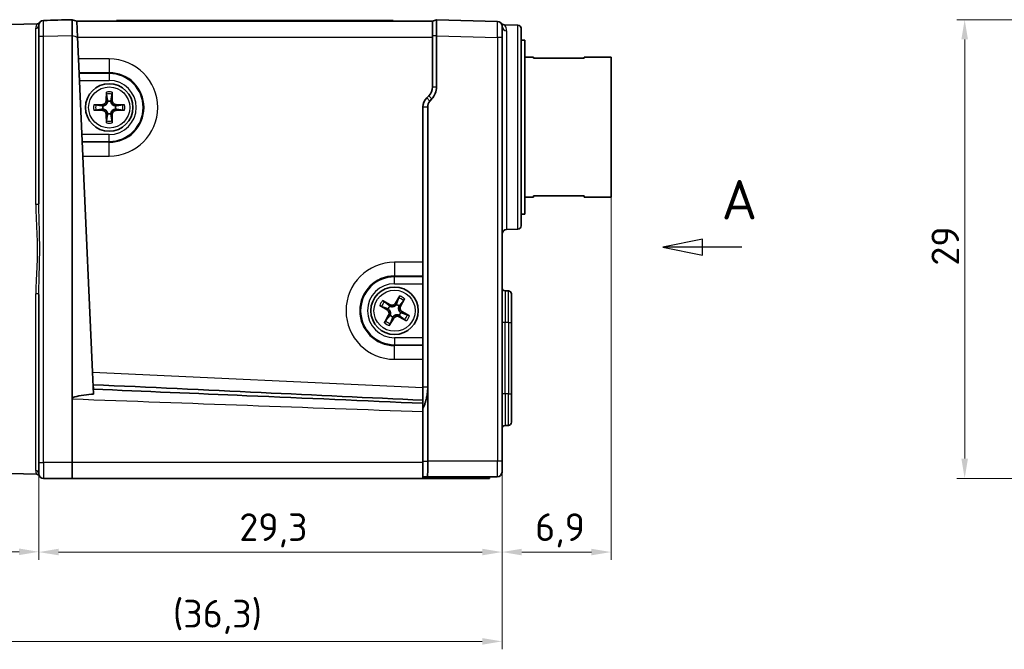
# Model space of a CAD drawing. Header units: millimetres. Extents: x 0 to 210, y 0 to 149.
# Tile 6 of 24: x 39 to 102, y 49 to 88. Entities that reach past the tile are written whole.
import ezdxf

# ---------------------------------------------------------------- set-up
doc = ezdxf.new("R2010")
doc.units = ezdxf.units.MM
doc.header["$LTSCALE"] = 0.5
for name, color, linetype, lineweight in [('Bemaßung (ISO)', 7, 'Continuous', 18), ('Schnittlinie (ISO)', 7, 'Continuous', 25), ('Sichtbar (ISO)', 7, 'Continuous', 35), ('Sichtbar schmal (ISO)', 7, 'Continuous', 25)]:
    doc.layers.add(name, color=color, linetype=linetype, lineweight=lineweight)
doc.styles.add('Bezeichnungstext (DIN)', font='isocpeur.ttf')
doc.styles.add('Notiztext (DIN)', font='isocpeur.ttf')
doc.dimstyles.new('Standard (DIN)', dxfattribs={"dimscale": 0.5, "dimtxt": 3.5, "dimasz": 2.5, "dimexe": 1, "dimexo": 0, "dimgap": 0.7, "dimtad": 1, "dimtoh": 1, "dimrnd": 1e-08, "dimtxsty": 'Notiztext (DIN)', "dimcen": 0.09, "dimdle": 10, "dimclrd": 256, "dimclre": 256, "dimclrt": 256, "dimazin": 2, "dimtfac": 0.514286, "dimtdec": 4, "dimtmove": 0, "dimatfit": 3, "dimfxl": 1, "dimtolj": 1, "dimlwd": -1, "dimlwe": -1, "dimarcsym": 0})

# ---------------------------------------------------------------- blocks, each defined once
blk = doc.blocks.new('2DTransSchnitt0')
at = {"layer": 'Schnittlinie (ISO)', "linetype": 'Continuous'}
for p, q in [((165.27, 149.13), (160.27, 148.13)), ((165.27, 147.13), (165.27, 149.13)), ((165.27, 148.13), (160.27, 148.13)), ((160.27, 148.13), (165.27, 147.13)), ((170.27, 148.13), (165.27, 148.13))]:
    blk.add_line(p, q, dxfattribs=at)
at = {"layer": 'Schnittlinie (ISO)', "linetype": 'Continuous', "flags": 128}
blk.add_lwpolyline([(165.27, 149.13), (160.27, 148.13), (165.27, 147.13), (165.27, 149.13)], dxfattribs=at)
at = {"layer": 'Schnittlinie (ISO)'}
blk.add_solid([(165.27, 149.13), (160.27, 148.13), (165.27, 147.13), (165.27, 149.13)], dxfattribs=at)
at = {"layer": 'Schnittlinie (ISO)', "insert": (167.7, 151.63), "char_height": 5, "attachment_point": 7, "style": 'Bezeichnungstext (DIN)'}
blk.add_mtext('A', dxfattribs=at)
blk = doc.blocks.new('*D21')
at = {"layer": 'Bemaßung (ISO)', "transparency": 16777216}
for p, q in [((69.959, 60.548), (69.959, 48.646)), ((33.659, 60.087), (33.659, 48.646)), ((34.909, 49.146), (68.709, 49.146))]:
    blk.add_line(p, q, dxfattribs=at)
for points in [[(34.909, 49.354), (34.909, 48.937), (33.659, 49.146)], [(68.709, 49.354), (68.709, 48.937), (69.959, 49.146)]]:
    blk.add_solid(points, dxfattribs=at)
at = {"layer": 'Defpoints', "color": 0, "transparency": 16777216}
for p in [(69.959, 60.548), (33.659, 60.087), (69.959, 49.146)]:
    blk.add_point(p, dxfattribs=at)
at = {"layer": 'Bemaßung (ISO)', "transparency": 16777216, "insert": (49.14, 51.771), "char_height": 1.75, "attachment_point": 1, "style": 'Notiztext (DIN)'}
blk.add_mtext('\\A1;(36,3)', dxfattribs=at)
blk = doc.blocks.new('*D22')
at = {"layer": 'Bemaßung (ISO)', "transparency": 16777216}
for p, q in [((33.659, 60.087), (33.659, 54.308)), ((40.659, 59.748), (40.659, 54.308)), ((34.909, 54.808), (39.409, 54.808))]:
    blk.add_line(p, q, dxfattribs=at)
for points in [[(34.909, 55.016), (34.909, 54.6), (33.659, 54.808)], [(39.409, 55.016), (39.409, 54.6), (40.659, 54.808)]]:
    blk.add_solid(points, dxfattribs=at)
at = {"layer": 'Defpoints', "color": 0, "transparency": 16777216}
for p in [(33.659, 60.087), (40.659, 59.748), (40.659, 54.808)]:
    blk.add_point(p, dxfattribs=at)
at = {"layer": 'Bemaßung (ISO)', "transparency": 16777216, "insert": (36.722, 56.908), "char_height": 1.75, "attachment_point": 1, "style": 'Notiztext (DIN)'}
blk.add_mtext('\\A1;7', dxfattribs=at)
blk = doc.blocks.new('*D23')
at = {"layer": 'Bemaßung (ISO)', "transparency": 16777216}
for p, q in [((69.959, 60.548), (69.959, 54.293)), ((40.659, 59.748), (40.659, 54.293)), ((41.909, 54.793), (68.709, 54.793))]:
    blk.add_line(p, q, dxfattribs=at)
for points in [[(41.909, 55.002), (41.909, 54.585), (40.659, 54.793)], [(68.709, 55.002), (68.709, 54.585), (69.959, 54.793)]]:
    blk.add_solid(points, dxfattribs=at)
at = {"layer": 'Defpoints', "color": 0, "transparency": 16777216}
for p in [(69.959, 60.548), (40.659, 59.748), (69.959, 54.793)]:
    blk.add_point(p, dxfattribs=at)
at = {"layer": 'Bemaßung (ISO)', "transparency": 16777216, "insert": (53.34, 57.243), "char_height": 1.75, "attachment_point": 1, "style": 'Notiztext (DIN)'}
blk.add_mtext('\\A1;29,3', dxfattribs=at)
blk = doc.blocks.new('*D24')
at = {"layer": 'Bemaßung (ISO)', "transparency": 16777216}
for p, q in [((76.859, 77.233), (76.859, 54.293)), ((69.959, 60.548), (69.959, 54.293)), ((75.609, 54.793), (71.209, 54.793))]:
    blk.add_line(p, q, dxfattribs=at)
for points in [[(71.209, 55.002), (71.209, 54.585), (69.959, 54.793)], [(75.609, 55.002), (75.609, 54.585), (76.859, 54.793)]]:
    blk.add_solid(points, dxfattribs=at)
at = {"layer": 'Defpoints', "color": 0, "transparency": 16777216}
for p in [(76.859, 77.233), (69.959, 60.548), (69.959, 54.793)]:
    blk.add_point(p, dxfattribs=at)
at = {"layer": 'Bemaßung (ISO)', "transparency": 16777216, "insert": (72.053, 57.243), "char_height": 1.75, "attachment_point": 1, "style": 'Notiztext (DIN)'}
blk.add_mtext('\\A1;6,9', dxfattribs=at)
blk = doc.blocks.new('*D25')
at = {"layer": 'Bemaßung (ISO)', "transparency": 16777216}
for p, q in [((104.224, 88.448), (98.724, 88.448)), ((99.224, 60.698), (99.224, 87.198)), ((104.272, 59.448), (98.724, 59.448))]:
    blk.add_line(p, q, dxfattribs=at)
for points in [[(99.016, 87.198), (99.433, 87.198), (99.224, 88.448)], [(99.016, 60.698), (99.433, 60.698), (99.224, 59.448)]]:
    blk.add_solid(points, dxfattribs=at)
at = {"layer": 'Defpoints', "color": 0, "transparency": 16777216}
for p in [(99.224, 88.448), (104.224, 88.448), (104.272, 59.448)]:
    blk.add_point(p, dxfattribs=at)
at = {"layer": 'Bemaßung (ISO)', "transparency": 16777216, "insert": (97.124, 72.898), "char_height": 1.75, "attachment_point": 1, "rotation": 90, "style": 'Notiztext (DIN)'}
blk.add_mtext('\\A1;29', dxfattribs=at)

msp = doc.modelspace()

# ---------------------------------------------------------------- linework, layer by layer
at = {"layer": 'Sichtbar (ISO)'}
for p, q in [((42.759, 88.448), (43.064, 88.348)), ((42.759, 87.448), (42.759, 88.448)), ((33.859, 88.015), (40.557, 88.191)), ((43.064, 88.348), (43.109, 87.349)), ((43.064, 88.348), (65.559, 88.348)), ((45.564, 88.398), (46.564, 88.398)), ((45.564, 88.348), (45.564, 88.398)), ((62.064, 88.398), (46.564, 88.398)), ((62.064, 88.398), (63.064, 88.398)), ((63.064, 88.348), (63.064, 88.398)), ((65.559, 88.356), (65.812, 88.434)), ((69.667, 88.333), (65.812, 88.434)), ((65.812, 88.434), (65.812, 88.434)), ((69.959, 88.033), (69.959, 87.333)), ((70.964, 88.108), (70.101, 88.13)), ((71.159, 87.908), (71.159, 75.409)), ((40.659, 87.401), (40.659, 76.814)), ((42.759, 87.448), (42.759, 64.477)), ((43.109, 87.348), (43.109, 87.349)), ((43.171, 85.967), (43.109, 87.348)), ((65.559, 87.348), (65.559, 87.441)), ((65.559, 84.198), (65.559, 87.348)), ((65.812, 87.434), (65.812, 84.198)), ((69.959, 60.548), (69.959, 87.333)), ((71.159, 87.158), (71.409, 87.158)), ((71.409, 87.158), (71.409, 76.158)), ((43.446, 79.83), (43.171, 85.967)), ((71.409, 86.083), (71.959, 86.083)), ((71.959, 86.083), (71.959, 86.011)), ((75.159, 86.011), (71.959, 86.011)), ((75.159, 86.083), (76.859, 86.083)), ((75.159, 86.011), (75.159, 86.083)), ((76.859, 86.083), (76.859, 77.233)), ((44.932, 83.875), (44.922, 83.332)), ((45.298, 83.332), (45.288, 83.875)), ((65.194, 83.501), (65.325, 83.633)), ((44.677, 83.086), (44.133, 83.077)), ((46.087, 83.077), (45.544, 83.086)), ((64.959, 73.117), (64.959, 82.936)), ((65.259, 82.936), (65.259, 65.223)), ((65.521, 83.437), (65.397, 83.298)), ((44.133, 82.72), (44.677, 82.711)), ((44.922, 82.465), (44.932, 81.922)), ((45.288, 81.922), (45.298, 82.465)), ((45.544, 82.711), (46.087, 82.72)), ((44.058, 66.174), (43.446, 79.83)), ((71.409, 77.233), (71.959, 77.233)), ((71.959, 77.306), (71.959, 77.233)), ((71.959, 77.306), (75.159, 77.306)), ((75.159, 77.233), (75.159, 77.306)), ((75.159, 77.233), (76.859, 77.233)), ((71.159, 76.158), (71.409, 76.158)), ((70.964, 75.209), (70.251, 75.19)), ((64.959, 66.98), (64.959, 73.117)), ((40.659, 71.083), (40.659, 60.448)), ((70.364, 71.309), (70.154, 71.314)), ((70.559, 71.109), (70.559, 69.303)), ((62.876, 70.427), (62.4, 70.688)), ((63.489, 70.985), (63.211, 70.518)), ((63.537, 70.331), (63.799, 70.808)), ((62.223, 70.379), (62.69, 70.101)), ((62.781, 69.765), (62.52, 69.289)), ((64.096, 69.718), (63.629, 69.996)), ((62.829, 69.112), (63.107, 69.579)), ((63.442, 69.67), (63.919, 69.409)), ((70.559, 64.803), (70.559, 69.303)), ((64.959, 65.223), (64.959, 66.98)), ((44.12, 64.785), (44.058, 66.174)), ((44.094, 65.374), (44.107, 65.091)), ((44.105, 65.117), (44.106, 65.117)), ((64.959, 63.862), (64.959, 65.223)), ((65.259, 65.223), (65.259, 60.548)), ((70.559, 64.803), (70.559, 62.998)), ((42.759, 64.477), (42.759, 60.448)), ((64.959, 63.76), (64.959, 63.862)), ((64.959, 60.448), (64.959, 63.669)), ((70.364, 62.798), (70.154, 62.793)), ((40.659, 59.748), (40.659, 60.448)), ((64.959, 60.448), (64.959, 59.448)), ((69.959, 60.548), (69.959, 59.848)), ((33.859, 59.882), (40.527, 59.707)), ((40.959, 59.448), (42.772, 59.448)), ((42.772, 59.448), (64.959, 59.448)), ((65.246, 59.548), (64.959, 59.548)), ((68.185, 59.448), (64.959, 59.448)), ((65.246, 59.548), (69.659, 59.548)), ((68.185, 59.448), (69.159, 59.448)), ((69.159, 59.448), (69.159, 59.548))]:
    msp.add_line(p, q, dxfattribs=at)
for centre in [(45.11, 82.898), (63.159, 70.048)]:
    msp.add_circle(centre, 1.5, dxfattribs=at)
for centre, radius, start, end in [((40.552, 88.391), 0.2, 271.5, 324.62028), ((40.959, 88.101), 0.3, 91.5, 180), ((69.659, 88.033), 0.3, 0, 88.5), ((70.109, 88.43), 0.3, 221.45481, 268.5), ((70.959, 87.908), 0.2, 0, 88.5), ((64.759, 84.198), 0.8, 315, 0), ((65.759, 82.936), 0.8, 135, 180), ((44.672, 83.336), 0.25, 271, 359), ((45.11, 82.898), 0.405, 165.09978, 194.90022), ((45.11, 82.898), 0.405, 75.09978, 104.90022), ((45.548, 83.336), 0.25, 181, 269), ((45.11, 82.898), 0.405, 345.09978, 14.90022), ((44.672, 82.461), 0.25, 1, 89), ((45.11, 82.898), 0.405, 255.09978, 284.90022), ((45.548, 82.461), 0.25, 91, 179), ((70.959, 75.409), 0.2, 271.5, 0), ((70.259, 74.891), 0.3, 91.5, 180), ((70.159, 71.514), 0.2, 180, 268.5), ((70.359, 71.109), 0.2, 0, 88.5), ((62.997, 70.646), 0.25, 241.23696, 329.23696), ((63.159, 70.048), 0.405, 45.33674, 75.13718), ((62.562, 69.886), 0.25, 331.23696, 59.23696), ((63.159, 70.048), 0.405, 135.33674, 165.13718), ((63.159, 70.048), 0.405, 225.33674, 255.13718), ((63.159, 70.048), 0.405, 315.33674, 345.13718), ((63.757, 70.211), 0.25, 151.23696, 239.23696), ((63.322, 69.451), 0.25, 61.23696, 149.23696), ((70.359, 62.998), 0.2, 271.5, 0), ((70.159, 62.593), 0.2, 91.5, 180), ((69.659, 59.848), 0.3, 270, 0), ((40.521, 59.507), 0.2, 28.87746, 88.5), ((40.959, 59.748), 0.3, 180, 270)]:
    msp.add_arc(centre, radius, start, end, dxfattribs=at)
for centre, major_axis, ratio, start_param, end_param in [((62.812, 87.512), (3, -0.088), 0.33316, 0.009728, 0.016344), ((64.661, 84.198), (-1.151, 0), 0.996361, 2.414787, 3.141593), ((65.806, 82.936), (0.547, 0), 0.996361, 2.414787, 3.141593), ((42.772, 60.448), (0, -1), 0.013091, 4.712389, 6.283185), ((65.246, 60.548), (0, 1), 0.013091, 3.141593, 4.712389)]:
    msp.add_ellipse(centre, major_axis=major_axis, ratio=ratio, start_param=start_param, end_param=end_param, dxfattribs=at)
for points in [[(40.951, 88.401), (41.554, 88.417), (42.157, 88.433), (42.759, 88.448)], [(65.559, 87.441), (65.559, 87.681), (65.559, 88.158), (65.559, 88.356), (65.559, 88.356)], [(44.719, 83.003), (44.705, 83.003), (44.691, 83.004), (44.678, 83.007)], [(45.002, 83.331), (45.004, 83.317), (45.006, 83.304), (45.006, 83.29)], [(45.214, 83.29), (45.215, 83.304), (45.216, 83.317), (45.218, 83.331)], [(45.542, 83.007), (45.529, 83.004), (45.515, 83.003), (45.502, 83.003)], [(44.678, 82.79), (44.691, 82.793), (44.705, 82.794), (44.719, 82.794)], [(45.006, 82.507), (45.006, 82.493), (45.004, 82.48), (45.002, 82.466)], [(45.218, 82.466), (45.216, 82.48), (45.215, 82.493), (45.214, 82.507)], [(45.502, 82.794), (45.515, 82.794), (45.529, 82.793), (45.542, 82.79)], [(63.28, 70.477), (63.275, 70.465), (63.27, 70.452), (63.263, 70.44)], [(62.731, 70.169), (62.743, 70.164), (62.755, 70.159), (62.768, 70.152)], [(62.871, 70.333), (62.859, 70.341), (62.848, 70.348), (62.838, 70.357)], [(62.875, 69.76), (62.867, 69.749), (62.859, 69.737), (62.851, 69.727)], [(63.444, 70.337), (63.451, 70.348), (63.459, 70.36), (63.468, 70.37)], [(63.447, 69.764), (63.459, 69.756), (63.47, 69.749), (63.481, 69.74)], [(63.588, 69.928), (63.576, 69.933), (63.563, 69.938), (63.551, 69.945)], [(63.039, 69.62), (63.043, 69.632), (63.049, 69.645), (63.055, 69.657)], [(44.103, 65.177), (44.103, 65.177), (44.103, 65.177), (44.103, 65.177)], [(64.959, 63.669), (64.959, 63.699), (64.959, 63.73), (64.959, 63.76)]]:
    msp.add_open_spline(points, degree=3, dxfattribs=at)
for points, knots in [([(40.659, 88.101), (40.659, 88.101), (40.659, 88.065), (40.659, 87.933), (40.659, 87.846), (40.659, 87.679), (40.659, 87.61), (40.659, 87.493), (40.659, 87.447), (40.659, 87.401)], [0, 0, 0, 0, 0.0388395, 0.0388395, 0.0738498, 0.0738498, 0.0957312, 0.0957312, 0.1094071, 0.1094071, 0.1094071, 0.1094071]), ([(65.812, 88.434), (65.809, 88.433), (65.807, 88.407), (65.805, 88.306), (65.804, 88.233), (65.804, 88.049), (65.805, 87.94), (65.807, 87.7), (65.809, 87.571), (65.812, 87.441)], [0, 0, 0, 0, 0.0391732, 0.0391732, 0.0782305, 0.0782305, 0.1172095, 0.1172095, 0.1562463, 0.1562463, 0.1562463, 0.1562463]), ([(44.937, 83.739), (44.936, 83.746), (44.935, 83.757), (44.933, 83.78), (44.932, 83.799), (44.931, 83.834), (44.931, 83.856), (44.932, 83.875)], [0.05146374, 0.05146374, 0.05146374, 0.05146374, 0.05595717, 0.05595717, 0.06156138, 0.06156138, 0.06725817, 0.06725817, 0.06725817, 0.06725817]), ([(45.288, 83.875), (45.289, 83.856), (45.289, 83.834), (45.288, 83.799), (45.287, 83.78), (45.286, 83.757), (45.285, 83.746), (45.284, 83.739)], [0.02255835, 0.02255835, 0.02255835, 0.02255835, 0.02825515, 0.02825515, 0.03385935, 0.03385935, 0.03835278, 0.03835278, 0.03835278, 0.03835278]), ([(44.133, 83.077), (44.152, 83.077), (44.175, 83.077), (44.21, 83.077), (44.228, 83.076), (44.252, 83.074), (44.262, 83.073), (44.269, 83.072)], [0.02255835, 0.02255835, 0.02255835, 0.02255835, 0.02825515, 0.02825515, 0.03385935, 0.03385935, 0.03835278, 0.03835278, 0.03835278, 0.03835278]), ([(45.006, 83.29), (45.004, 83.267), (44.999, 83.244), (44.986, 83.201), (44.976, 83.178), (44.949, 83.133), (44.933, 83.112), (44.897, 83.076), (44.876, 83.06), (44.831, 83.033), (44.807, 83.023), (44.764, 83.009), (44.742, 83.005), (44.719, 83.003)], [0.153516, 0.153516, 0.153516, 0.153516, 0.16064868, 0.16064868, 0.16817663, 0.16817663, 0.17570458, 0.17570458, 0.18323252, 0.18323252, 0.19076047, 0.19076047, 0.19789315, 0.19789315, 0.19789315, 0.19789315]), ([(45.502, 83.003), (45.479, 83.005), (45.456, 83.009), (45.413, 83.023), (45.389, 83.033), (45.344, 83.06), (45.323, 83.076), (45.288, 83.112), (45.271, 83.133), (45.245, 83.178), (45.234, 83.201), (45.221, 83.244), (45.216, 83.267), (45.214, 83.29)], [0.153516, 0.153516, 0.153516, 0.153516, 0.16064868, 0.16064868, 0.16817663, 0.16817663, 0.17570458, 0.17570458, 0.18323252, 0.18323252, 0.19076047, 0.19076047, 0.19789315, 0.19789315, 0.19789315, 0.19789315]), ([(45.951, 83.072), (45.958, 83.073), (45.968, 83.074), (45.992, 83.076), (46.011, 83.077), (46.045, 83.077), (46.068, 83.077), (46.087, 83.077)], [0.05146374, 0.05146374, 0.05146374, 0.05146374, 0.05595717, 0.05595717, 0.06156138, 0.06156138, 0.06725817, 0.06725817, 0.06725817, 0.06725817]), ([(44.269, 82.725), (44.262, 82.724), (44.252, 82.723), (44.228, 82.721), (44.21, 82.72), (44.175, 82.72), (44.152, 82.72), (44.133, 82.72)], [0.05146374, 0.05146374, 0.05146374, 0.05146374, 0.05595717, 0.05595717, 0.06156138, 0.06156138, 0.06725817, 0.06725817, 0.06725817, 0.06725817]), ([(44.719, 82.794), (44.742, 82.792), (44.764, 82.788), (44.807, 82.774), (44.831, 82.764), (44.876, 82.737), (44.897, 82.721), (44.933, 82.685), (44.949, 82.664), (44.976, 82.619), (44.986, 82.596), (44.999, 82.553), (45.004, 82.53), (45.006, 82.507)], [0.153516, 0.153516, 0.153516, 0.153516, 0.16064868, 0.16064868, 0.16817663, 0.16817663, 0.17570458, 0.17570458, 0.18323252, 0.18323252, 0.19076047, 0.19076047, 0.19789315, 0.19789315, 0.19789315, 0.19789315]), ([(45.214, 82.507), (45.216, 82.53), (45.221, 82.553), (45.234, 82.596), (45.245, 82.619), (45.271, 82.664), (45.288, 82.685), (45.323, 82.721), (45.344, 82.737), (45.389, 82.764), (45.413, 82.774), (45.456, 82.788), (45.479, 82.792), (45.502, 82.794)], [0.153516, 0.153516, 0.153516, 0.153516, 0.16064868, 0.16064868, 0.16817663, 0.16817663, 0.17570458, 0.17570458, 0.18323252, 0.18323252, 0.19076047, 0.19076047, 0.19789315, 0.19789315, 0.19789315, 0.19789315]), ([(46.087, 82.72), (46.068, 82.72), (46.045, 82.72), (46.011, 82.72), (45.992, 82.721), (45.968, 82.723), (45.958, 82.724), (45.951, 82.725)], [0.02255835, 0.02255835, 0.02255835, 0.02255835, 0.02825515, 0.02825515, 0.03385935, 0.03385935, 0.03835278, 0.03835278, 0.03835278, 0.03835278]), ([(44.932, 81.922), (44.931, 81.941), (44.931, 81.963), (44.932, 81.998), (44.933, 82.017), (44.935, 82.04), (44.936, 82.051), (44.937, 82.058)], [0.02255835, 0.02255835, 0.02255835, 0.02255835, 0.02825515, 0.02825515, 0.03385935, 0.03385935, 0.03835278, 0.03835278, 0.03835278, 0.03835278]), ([(45.284, 82.058), (45.285, 82.051), (45.286, 82.04), (45.287, 82.017), (45.288, 81.998), (45.289, 81.963), (45.289, 81.941), (45.288, 81.922)], [0.05146374, 0.05146374, 0.05146374, 0.05146374, 0.05595717, 0.05595717, 0.06156138, 0.06156138, 0.06725817, 0.06725817, 0.06725817, 0.06725817]), ([(62.4, 70.688), (62.417, 70.679), (62.436, 70.668), (62.466, 70.65), (62.482, 70.64), (62.502, 70.627), (62.51, 70.621), (62.515, 70.616)], [0.02255835, 0.02255835, 0.02255835, 0.02255835, 0.02825515, 0.02825515, 0.03385935, 0.03385935, 0.03835278, 0.03835278, 0.03835278, 0.03835278]), ([(63.263, 70.44), (63.25, 70.421), (63.235, 70.404), (63.202, 70.373), (63.181, 70.358), (63.136, 70.332), (63.111, 70.322), (63.062, 70.308), (63.036, 70.305), (62.984, 70.304), (62.958, 70.307), (62.914, 70.317), (62.892, 70.324), (62.871, 70.333)], [0.153516, 0.153516, 0.153516, 0.153516, 0.16064868, 0.16064868, 0.16817663, 0.16817663, 0.17570458, 0.17570458, 0.18323252, 0.18323252, 0.19076047, 0.19076047, 0.19789315, 0.19789315, 0.19789315, 0.19789315]), ([(63.426, 70.865), (63.429, 70.871), (63.433, 70.881), (63.443, 70.902), (63.452, 70.919), (63.468, 70.949), (63.48, 70.969), (63.489, 70.985)], [0.05146374, 0.05146374, 0.05146374, 0.05146374, 0.05595717, 0.05595717, 0.06156138, 0.06156138, 0.06725817, 0.06725817, 0.06725817, 0.06725817]), ([(63.799, 70.808), (63.79, 70.791), (63.779, 70.772), (63.761, 70.742), (63.751, 70.726), (63.738, 70.706), (63.732, 70.698), (63.727, 70.692)], [0.02255835, 0.02255835, 0.02255835, 0.02255835, 0.02825515, 0.02825515, 0.03385935, 0.03385935, 0.03835278, 0.03835278, 0.03835278, 0.03835278]), ([(62.343, 70.315), (62.337, 70.318), (62.327, 70.322), (62.306, 70.332), (62.289, 70.341), (62.259, 70.358), (62.239, 70.369), (62.223, 70.379)], [0.05146374, 0.05146374, 0.05146374, 0.05146374, 0.05595717, 0.05595717, 0.06156138, 0.06156138, 0.06725817, 0.06725817, 0.06725817, 0.06725817]), ([(62.768, 70.152), (62.787, 70.139), (62.804, 70.124), (62.835, 70.091), (62.85, 70.07), (62.876, 70.025), (62.886, 70), (62.899, 69.952), (62.903, 69.925), (62.904, 69.873), (62.901, 69.847), (62.891, 69.803), (62.884, 69.781), (62.875, 69.76)], [0.153516, 0.153516, 0.153516, 0.153516, 0.16064868, 0.16064868, 0.16817663, 0.16817663, 0.17570458, 0.17570458, 0.18323252, 0.18323252, 0.19076047, 0.19076047, 0.19789315, 0.19789315, 0.19789315, 0.19789315]), ([(63.055, 69.657), (63.069, 69.676), (63.084, 69.693), (63.117, 69.724), (63.137, 69.739), (63.183, 69.765), (63.208, 69.775), (63.256, 69.789), (63.283, 69.792), (63.335, 69.793), (63.361, 69.79), (63.404, 69.78), (63.426, 69.773), (63.447, 69.764)], [0.153516, 0.153516, 0.153516, 0.153516, 0.16064868, 0.16064868, 0.16817663, 0.16817663, 0.17570458, 0.17570458, 0.18323252, 0.18323252, 0.19076047, 0.19076047, 0.19789315, 0.19789315, 0.19789315, 0.19789315]), ([(63.551, 69.945), (63.532, 69.958), (63.515, 69.973), (63.484, 70.006), (63.468, 70.027), (63.443, 70.072), (63.432, 70.097), (63.419, 70.145), (63.415, 70.172), (63.415, 70.224), (63.418, 70.25), (63.427, 70.294), (63.434, 70.316), (63.444, 70.337)], [0.153516, 0.153516, 0.153516, 0.153516, 0.16064868, 0.16064868, 0.16817663, 0.16817663, 0.17570458, 0.17570458, 0.18323252, 0.18323252, 0.19076047, 0.19076047, 0.19789315, 0.19789315, 0.19789315, 0.19789315]), ([(63.975, 69.782), (63.982, 69.779), (63.991, 69.775), (64.013, 69.765), (64.029, 69.756), (64.06, 69.739), (64.079, 69.728), (64.096, 69.718)], [0.05146374, 0.05146374, 0.05146374, 0.05146374, 0.05595717, 0.05595717, 0.06156138, 0.06156138, 0.06725817, 0.06725817, 0.06725817, 0.06725817]), ([(62.52, 69.289), (62.529, 69.306), (62.54, 69.325), (62.558, 69.355), (62.568, 69.371), (62.581, 69.391), (62.587, 69.399), (62.591, 69.405)], [0.02255835, 0.02255835, 0.02255835, 0.02255835, 0.02825515, 0.02825515, 0.03385935, 0.03385935, 0.03835278, 0.03835278, 0.03835278, 0.03835278]), ([(62.892, 69.232), (62.89, 69.226), (62.886, 69.216), (62.875, 69.195), (62.867, 69.178), (62.85, 69.148), (62.839, 69.128), (62.829, 69.112)], [0.05146374, 0.05146374, 0.05146374, 0.05146374, 0.05595717, 0.05595717, 0.06156138, 0.06156138, 0.06725817, 0.06725817, 0.06725817, 0.06725817]), ([(63.919, 69.409), (63.902, 69.418), (63.882, 69.429), (63.853, 69.447), (63.837, 69.457), (63.817, 69.47), (63.809, 69.476), (63.803, 69.48)], [0.02255835, 0.02255835, 0.02255835, 0.02255835, 0.02825515, 0.02825515, 0.03385935, 0.03385935, 0.03835278, 0.03835278, 0.03835278, 0.03835278]), ([(44.12, 64.785), (43.776, 64.756), (43.217, 64.7), (42.89, 64.589), (42.846, 64.57), (42.8, 64.54), (42.787, 64.53), (42.771, 64.512), (42.766, 64.504), (42.761, 64.49), (42.759, 64.483), (42.759, 64.477)], [-0.1002487, -0.1002487, -0.1002487, -0.1002487, -0.0212304, -0.0212304, -0.0093133, -0.0093133, -0.0046177, -0.0046177, -0.0020427, -0.0020427, 0, 0, 0, 0]), ([(64.959, 64.39), (61.564, 64.553), (58.106, 64.717), (51.196, 65.043), (47.61, 65.21), (44.094, 65.374)], [0, 0, 0, 0, 1.01985, 1.01985, 2.080324, 2.080324, 2.080324, 2.080324]), ([(44.107, 65.091), (47.339, 64.954), (50.592, 64.817), (57.51, 64.521), (61.265, 64.359), (64.959, 64.198)], [0.134761, 0.134761, 0.134761, 0.134761, 1.102885, 1.102885, 2.211803, 2.211803, 2.211803, 2.211803])]:
    msp.add_open_spline(points, degree=3, knots=knots, dxfattribs=at)
for points, weights in [([(44.937, 83.739), (44.98, 83.469), (45.002, 83.331)], [1.00901411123, 1.06990208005, 1.01764658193]), ([(45.218, 83.331), (45.24, 83.469), (45.284, 83.739)], [1.01723264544, 1.06967031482, 1.00898742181]), ([(44.678, 83.007), (44.539, 83.029), (44.269, 83.072)], [1.01764658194, 1.06990208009, 1.00901411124]), ([(45.951, 83.072), (45.681, 83.029), (45.542, 83.007)], [1.00898742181, 1.06967031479, 1.01723264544]), ([(44.269, 82.725), (44.539, 82.768), (44.678, 82.79)], [1.00901411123, 1.06990208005, 1.01764658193]), ([(45.002, 82.466), (44.98, 82.327), (44.937, 82.058)], [1.01764658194, 1.06990208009, 1.00901411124]), ([(45.284, 82.058), (45.24, 82.327), (45.218, 82.466)], [1.00901411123, 1.06990208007, 1.01764658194]), ([(45.542, 82.79), (45.681, 82.768), (45.951, 82.725)], [1.01764658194, 1.06990208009, 1.00901411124]), ([(62.838, 70.357), (62.728, 70.445), (62.515, 70.616)], [1.01764658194, 1.06990208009, 1.00901411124]), ([(63.426, 70.865), (63.33, 70.609), (63.28, 70.477)], [1.00901411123, 1.06990208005, 1.01764658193]), ([(63.468, 70.37), (63.556, 70.48), (63.727, 70.692)], [1.01764658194, 1.06990208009, 1.00901411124]), ([(62.343, 70.315), (62.599, 70.219), (62.731, 70.169)], [1.00901411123, 1.06990208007, 1.01764658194]), ([(63.975, 69.782), (63.72, 69.878), (63.588, 69.928)], [1.00901411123, 1.06990208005, 1.01764658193]), ([(62.851, 69.727), (62.763, 69.617), (62.591, 69.405)], [1.01764658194, 1.06990208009, 1.00901411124]), ([(62.892, 69.232), (62.989, 69.488), (63.039, 69.62)], [1.00898742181, 1.06967031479, 1.01723264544]), ([(63.481, 69.74), (63.59, 69.652), (63.803, 69.48)], [1.01723264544, 1.06967031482, 1.00898742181]), ([(64.959, 63.862), (65.259, 64.546), (65.259, 65.223)], [1, 1.00229920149, 1])]:
    msp.add_rational_spline(points, weights, degree=2, dxfattribs=at)
at = {"layer": 'Sichtbar schmal (ISO)'}
for p, q in [((40.464, 76.774), (40.464, 87.905)), ((46.564, 88.348), (46.564, 88.398)), ((62.064, 88.348), (62.064, 88.398)), ((70.964, 75.209), (70.964, 88.108)), ((40.659, 87.401), (40.951, 87.401)), ((40.951, 87.401), (42.759, 87.448)), ((40.951, 60.448), (40.951, 87.401)), ((43.109, 87.348), (65.559, 87.348)), ((65.559, 87.441), (65.812, 87.441)), ((65.812, 87.434), (69.667, 87.333)), ((69.667, 87.333), (69.667, 60.548)), ((69.959, 87.333), (69.667, 87.333)), ((70.251, 87.751), (70.251, 75.19)), ((45.11, 85.967), (43.171, 85.967)), ((45.11, 85.967), (45.11, 85.101)), ((43.21, 85.101), (45.11, 85.101)), ((45.11, 85.043), (43.212, 85.043)), ((45.11, 85.043), (45.11, 85.101)), ((45.11, 85.043), (45.11, 84.61)), ((43.232, 84.61), (45.11, 84.61)), ((65.559, 84.198), (65.812, 84.198)), ((65.194, 83.501), (65.397, 83.298)), ((65.325, 83.633), (65.521, 83.437)), ((44.677, 83.086), (44.678, 83.007)), ((44.922, 83.332), (45.002, 83.331)), ((45.298, 83.332), (45.218, 83.331)), ((45.544, 83.086), (45.542, 83.007)), ((64.959, 82.936), (65.259, 82.936)), ((44.677, 82.711), (44.678, 82.79)), ((44.922, 82.465), (45.002, 82.466)), ((45.298, 82.465), (45.218, 82.466)), ((45.544, 82.711), (45.542, 82.79)), ((45.11, 81.187), (43.385, 81.187)), ((45.11, 80.754), (45.11, 81.187)), ((43.404, 80.754), (45.11, 80.754)), ((45.11, 80.696), (43.407, 80.696)), ((45.11, 80.754), (45.11, 80.696)), ((45.11, 79.83), (45.11, 80.696)), ((43.446, 79.83), (45.11, 79.83)), ((63.159, 73.117), (63.159, 72.251)), ((64.959, 73.117), (63.159, 73.117)), ((63.159, 72.251), (64.959, 72.251)), ((63.159, 72.193), (63.159, 72.251)), ((64.959, 72.193), (63.159, 72.193)), ((63.159, 71.76), (63.159, 72.193)), ((63.159, 71.76), (64.959, 71.76)), ((40.464, 59.945), (40.464, 71.123)), ((70.154, 71.314), (70.154, 69.303)), ((70.364, 69.303), (70.364, 71.309)), ((62.876, 70.427), (62.838, 70.357)), ((63.211, 70.518), (63.28, 70.477)), ((62.69, 70.101), (62.731, 70.169)), ((62.781, 69.765), (62.851, 69.727)), ((63.537, 70.331), (63.468, 70.37)), ((63.629, 69.996), (63.588, 69.928)), ((63.107, 69.579), (63.039, 69.62)), ((63.442, 69.67), (63.481, 69.74)), ((70.154, 69.303), (69.959, 69.303)), ((70.154, 64.803), (70.154, 69.303)), ((70.364, 69.303), (70.154, 69.303)), ((70.364, 69.303), (70.559, 69.303)), ((70.364, 69.303), (70.364, 64.803)), ((63.159, 68.337), (63.159, 67.904)), ((64.959, 68.337), (63.159, 68.337)), ((63.159, 67.904), (64.959, 67.904)), ((63.159, 67.904), (63.159, 67.846)), ((64.959, 67.846), (63.159, 67.846)), ((63.159, 66.98), (63.159, 67.846)), ((63.159, 66.98), (64.959, 66.98)), ((44.058, 66.174), (64.959, 65.19)), ((65.259, 65.223), (64.959, 65.223)), ((70.154, 64.803), (69.959, 64.803)), ((70.154, 64.803), (70.154, 62.793)), ((70.364, 64.803), (70.154, 64.803)), ((70.364, 64.803), (70.559, 64.803)), ((70.364, 62.798), (70.364, 64.803)), ((40.659, 60.448), (40.951, 60.448)), ((42.759, 60.448), (40.951, 60.448)), ((64.959, 60.448), (42.759, 60.448)), ((64.959, 60.548), (65.259, 60.548)), ((69.667, 60.548), (65.259, 60.548)), ((69.959, 60.548), (69.667, 60.548)), ((68.185, 59.448), (68.185, 59.548))]:
    msp.add_line(p, q, dxfattribs=at)
for centre in [(45.11, 82.898), (63.159, 70.048)]:
    msp.add_circle(centre, 1.3, dxfattribs=at)
for centre, radius, start, end in [((45.11, 82.898), 3.068, 270, 90), ((45.11, 82.898), 2.202, 270, 90), ((45.11, 82.898), 2.144, 270, 90), ((45.11, 82.898), 1.711, 270, 90), ((45.11, 82.898), 0.993, 79.65159, 100.34841), ((45.11, 82.898), 0.859, 78.34524, 101.65476), ((45.11, 82.898), 0.993, 169.65159, 190.34841), ((45.11, 82.898), 0.859, 168.34524, 191.65476), ((45.11, 82.898), 0.859, 348.34524, 11.65476), ((45.11, 82.898), 0.993, 349.65159, 10.34841), ((45.11, 82.898), 0.993, 259.65159, 280.34841), ((45.11, 82.898), 0.859, 258.34524, 281.65476), ((63.159, 70.048), 3.068, 90, 270), ((63.159, 70.048), 2.202, 90, 270), ((63.159, 70.048), 2.144, 90, 270), ((63.159, 70.048), 1.711, 90, 270), ((63.159, 70.048), 0.993, 139.88855, 160.58538), ((63.159, 70.048), 0.859, 138.5822, 161.89172), ((63.159, 70.048), 0.859, 48.5822, 71.89172), ((63.159, 70.048), 0.993, 49.88855, 70.58538), ((63.159, 70.048), 0.859, 318.5822, 341.89172), ((63.159, 70.048), 0.993, 229.88855, 250.58538), ((63.159, 70.048), 0.859, 228.5822, 251.89172), ((63.159, 70.048), 0.993, 319.88855, 340.58538)]:
    msp.add_arc(centre, radius, start, end, dxfattribs=at)
for centre, major_axis, ratio, start_param, end_param in [((40.459, 88.101), (0.2, 0), 0.980119, 4.738569, 6.283185), ((69.659, 87.333), (-0.008, -1), 0.007848, 1.571338, 3.141449), ((70.259, 88.033), (-0.3, 0), 0.941891, 0, 1.544616), ((40.459, 76.814), (0.2, 0), 0.198411, 4.738569, 6.283185), ((40.459, 71.083), (0.2, 0), 0.198411, 0, 1.544616), ((40.959, 60.448), (0, 1), 0.007853, 1.570796, 3.141593), ((69.659, 60.548), (0, -1), 0.007853, 0, 1.570796), ((40.459, 59.748), (0.2, 0), 0.98339, 0, 1.544616)]:
    msp.add_ellipse(centre, major_axis=major_axis, ratio=ratio, start_param=start_param, end_param=end_param, dxfattribs=at)
for points, knots in [([(40.555, 88.191), (40.555, 88.191), (40.548, 88.179), (40.518, 88.129), (40.496, 88.086), (40.471, 87.994), (40.464, 87.952), (40.464, 87.905)], [-0.2884837, -0.2884837, -0.2884837, -0.2884837, -0.1875363, -0.1875363, -0.0721293, -0.0721293, 0, 0, 0, 0]), ([(40.951, 87.401), (40.951, 87.466), (40.95, 87.532), (40.949, 87.7), (40.949, 87.798), (40.948, 88.037), (40.948, 88.161), (40.949, 88.349), (40.95, 88.401), (40.951, 88.401)], [-0.1094071, -0.1094071, -0.1094071, -0.1094071, -0.0957312, -0.0957312, -0.0738498, -0.0738498, -0.0388395, -0.0388395, 0, 0, 0, 0]), ([(70.251, 87.751), (70.251, 87.892), (70.199, 87.996), (70.133, 88.096), (70.112, 88.118), (70.102, 88.129), (70.101, 88.13), (70.101, 88.13)], [-0.4643013, -0.4643013, -0.4643013, -0.4643013, -0.332078, -0.332078, -0.2547373, -0.2547373, -0.2321627, -0.2321627, -0.2321627, -0.2321627]), ([(40.464, 76.774), (40.464, 76.114), (40.515, 75.445), (40.563, 74.168), (40.559, 73.559), (40.518, 72.576), (40.496, 72.199), (40.471, 71.589), (40.464, 71.356), (40.464, 71.123)], [-0.5770345, -0.5770345, -0.5770345, -0.5770345, -0.3721873, -0.3721873, -0.1875362, -0.1875362, -0.0721293, -0.0721293, 0, 0, 0, 0]), ([(40.659, 71.083), (40.659, 71.319), (40.663, 71.556), (40.678, 72.174), (40.691, 72.557), (40.716, 73.554), (40.718, 74.171), (40.69, 75.466), (40.659, 76.144), (40.659, 76.814)], [0, 0, 0, 0, 0.0721293, 0.0721293, 0.1875362, 0.1875362, 0.3721873, 0.3721873, 0.5770345, 0.5770345, 0.5770345, 0.5770345]), ([(40.464, 59.945), (40.464, 59.906), (40.469, 59.871), (40.486, 59.794), (40.501, 59.759), (40.521, 59.717), (40.526, 59.707), (40.526, 59.707)], [-0.5271606, -0.5271606, -0.5271606, -0.5271606, -0.4612655, -0.4612655, -0.3558334, -0.3558334, -0.2636002, -0.2636002, -0.2636002, -0.2636002])]:
    msp.add_open_spline(points, degree=3, knots=knots, dxfattribs=at)
for points in [[(42.759, 87.448), (42.876, 87.415), (42.992, 87.382), (43.109, 87.349)], [(44.102, 65.185), (44.103, 65.185), (44.103, 65.185), (44.103, 65.185)], [(42.759, 64.477), (50.159, 64.207), (57.559, 63.938), (64.959, 63.669)]]:
    msp.add_open_spline(points, degree=3, dxfattribs=at)

# ---------------------------------------------------------------- block references
at = {"layer": 'Schnittlinie (ISO)', "xscale": 0.5, "yscale": 0.5, "zscale": 0.5}
msp.add_blockref('2DTransSchnitt0', (0, 0), dxfattribs=at)

# ---------------------------------------------------------------- dimensions: what is measured, and where the dimension line sits
at = {"layer": 'Bemaßung (ISO)'}
for base, p1, p2, angle, picture, middle in [((99.224, 88.448), (104.272, 59.448), (104.224, 88.448), 270, '*D25', (99.224, 73.948)), ((40.659, 54.808), (33.659, 60.087), (40.659, 59.748), 180, '*D22', (37.159, 54.808))]:
    dim = msp.add_linear_dim(base=base, p1=p1, p2=p2, angle=angle, dimstyle='Standard (DIN)', override={"dimtoh": 0, "dimdec": 2, "dimtp": 0, "dimtm": 0, "dimtdec": 4, "dimtofl": 0, "dimatfit": 1}, dxfattribs=at)
    dim.commit()
    dim.dimension.update_dxf_attribs({"geometry": picture, "text_midpoint": middle, "dimtype": 160})
for p1, picture, middle in [((76.859, 77.233), '*D24', (73.409, 54.793)), ((40.659, 59.748), '*D23', (55.309, 54.793))]:
    dim = msp.add_linear_dim(base=(69.959, 54.793), p1=p1, p2=(69.959, 60.548), dimstyle='Standard (DIN)', override={"dimtoh": 0, "dimdec": 2, "dimtp": 0, "dimtm": 0, "dimtdec": 4, "dimtofl": 0, "dimatfit": 1}, dxfattribs=at)
    dim.commit()
    dim.dimension.update_dxf_attribs({"geometry": picture, "text_midpoint": middle, "dimtype": 160})
dim = msp.add_linear_dim(base=(69.959, 49.146), p1=(33.659, 60.087), p2=(69.959, 60.548), angle=180, text='(<>)', dimstyle='Standard (DIN)', override={"dimgap": 0.7, "dimtoh": 0, "dimdec": 2, "dimtol": 0, "dimlim": 0, "dimtp": 0, "dimtm": 0, "dimtdec": 4, "dimtofl": 0, "dimatfit": 1}, dxfattribs=at)
dim.commit()
dim.dimension.update_dxf_attribs({"geometry": '*D21', "text_midpoint": (51.809, 49.146), "dimtype": 160})

doc.saveas('drawing.dxf')
